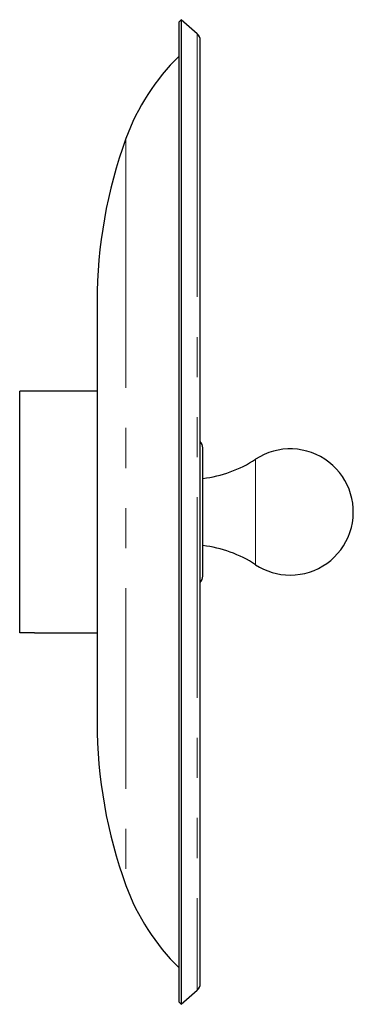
# Model space of a CAD drawing. Header units: millimetres. Extents: x 949 to 2436, y 1516 to 3239.
# Tile 3 of 3: x 2277 to 2436, y 2771 to 3239. Entities that reach past the tile are written whole.
import ezdxf

# ---------------------------------------------------------------- set-up
doc = ezdxf.new("R2010")
doc.units = ezdxf.units.MM
doc.header["$LTSCALE"] = 15
doc.linetypes.add('PHANTOM', pattern=[12.7, 6.35, -1.27, 1.27, -1.27, 1.27, -1.27])

msp = doc.modelspace()

# ---------------------------------------------------------------- linework, layer by layer
at = {"color": 7, "linetype": 'Continuous', "lineweight": 25}
for p, q in [((2353.95, 3239.11), (2352.97, 3237.98)), ((2361.7, 3232.38), (2353.95, 3239.11)), ((2353.95, 3239.11), (2353.95, 3208.43)), ((2352.97, 3237.98), (2352.97, 3207.45)), ((2363.07, 2780.86), (2363.07, 3229.36)), ((2352.97, 3207.45), (2352.97, 2772.24)), ((2353.95, 3208.43), (2353.95, 2771.11)), ((2314.1, 3105.11), (2314.1, 3092)), ((2314.1, 3092), (2314.1, 2905.11)), ((2314.1, 3062.61), (2277.31, 3062.61)), ((2277.31, 2947.69), (2277.31, 3062.61)), ((2364.31, 3029.65), (2364.31, 3035.56)), ((2364.31, 2974.66), (2364.31, 3029.65)), ((2281.31, 2947.69), (2277.31, 2947.69)), ((2284.27, 2947.61), (2314.1, 2947.61)), ((2353.95, 2771.11), (2361.7, 2777.84)), ((2352.97, 2772.24), (2353.95, 2771.11))]:
    msp.add_line(p, q, dxfattribs=at)
at = {"color": 7, "linetype": 'PHANTOM', "lineweight": 18}
for p, q in [((2361.7, 3232.38), (2361.7, 3202.58)), ((2352.94, 3221.68), (2352.94, 3193.29)), ((2361.7, 3202.58), (2361.7, 2777.84)), ((2352.94, 3193.29), (2352.94, 2788.54)), ((2327.77, 3182.62), (2327.77, 3159.35)), ((2327.77, 3159.35), (2327.77, 2827.6)), ((2389.31, 3025.91), (2389.31, 3030.17)), ((2389.31, 2980.05), (2389.31, 3025.91))]:
    msp.add_line(p, q, dxfattribs=at)
at = {"color": 7, "linetype": 'Continuous', "lineweight": 25}
for centre, radius, start, end in [((2359.07, 3229.36), 4, 0, 49), ((2426.43, 3146.69), 105, 134.4221, 159.9877), ((2540.6, 3105.11), 226.5, 159.9877, 180), ((2360.01, 3035.56), 4.3, 0, 44.5389), ((2405.81, 3005.11), 30, 270, 123.3518), ((2357.81, 3078.04), 57.31, 276.5126, 303.3518), ((2357.81, 2932.18), 57.31, 56.6482, 83.4874), ((2405.81, 3005.11), 30, 236.6482, 270), ((2360.01, 2974.66), 4.3, 315.4611, 0), ((2540.6, 2905.11), 226.5, 180, 200.0123), ((2426.43, 2863.53), 105, 200.0123, 225.5779), ((2359.07, 2780.86), 4, 311, 0)]:
    msp.add_arc(centre, radius, start, end, dxfattribs=at)
msp.add_open_spline([(2284.27, 2947.61), (2284.28, 2947.61), (2284.32, 2947.61), (2284.04, 2947.62), (2283.46, 2947.65), (2282.62, 2947.67), (2281.86, 2947.69), (2281.41, 2947.69), (2281.31, 2947.69)], degree=3, knots=[0, 0, 0, 0, 0.073693, 0.288035, 0.502485, 0.717189, 0.931898, 1, 1, 1, 1], dxfattribs=at)

doc.saveas('drawing.dxf')
